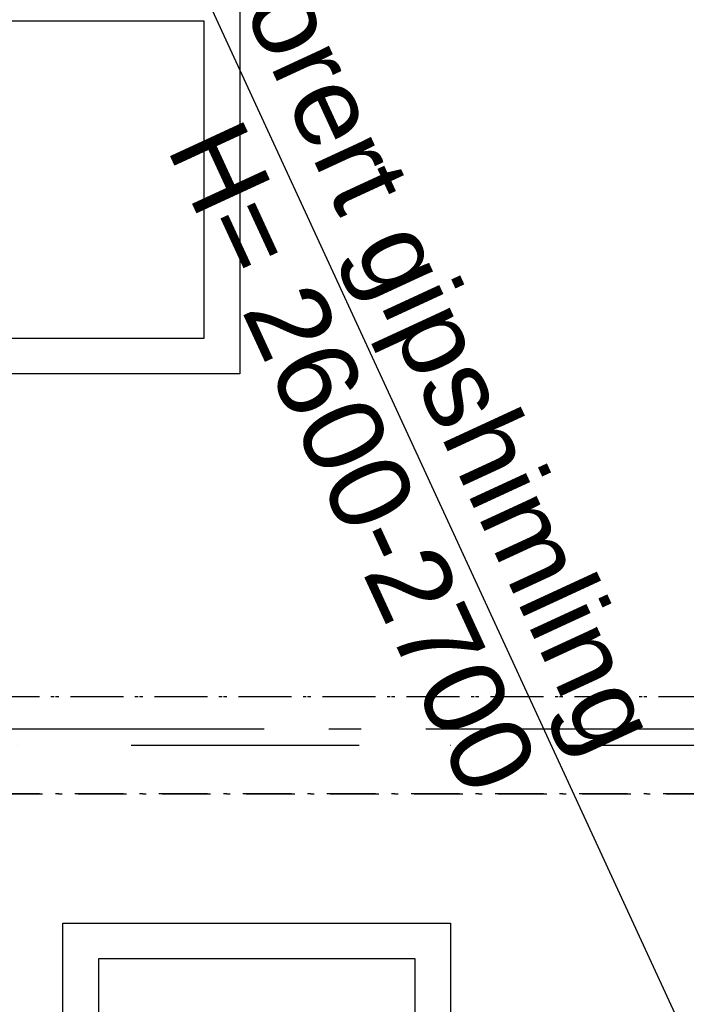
# Model space of a CAD drawing. Header units: millimetres. Extents: x -173281 to 144469, y -85977 to 83288.
# Tile 26 of 88: x -74889 to -73857, y -44237 to -42714. Entities that reach past the tile are written whole.
import ezdxf
from ezdxf.enums import TextEntityAlignment as Align

# ---------------------------------------------------------------- set-up
doc = ezdxf.new("R2010")
doc.units = ezdxf.units.MM
doc.header["$LTSCALE"] = 0.5
doc.header["$MEASUREMENT"] = 0
for name, pattern in [('Akselinje', [1500, 1000, -200, 100, -200]), ('Over snittplan', [260, 150, -50, 10, -50]), ('PLINE', [0]), ('Prikk & stiplet', [1340.555525, 705.555534, -352.777767, 0, -282.222223])]:
    doc.linetypes.add(name, pattern=pattern)
for name, color, linetype in [('223- Bjelker', 7, 'Continuous'), ('256- Faste himlinger og overflatebehandling(Nye konstruksjoner)', 7, 'Continuous'), ('82-- Modullinjer', 7, 'Continuous')]:
    doc.layers.add(name, color=color, linetype=linetype)
doc.styles.add('GENERATED_STYLE_1', font='arial.ttf')
doc.styles.add('GENERATED_STYLE_2', font='arial.ttf')

# ---------------------------------------------------------------- blocks, each defined once
blk = doc.blocks.new('Standard grid marker[192]', base_point=(20939.5, -43811.9))
at = {"layer": '82-- Modullinjer', "linetype": 'Akselinje'}
blk.add_line((20739.5, -43811.9), (-81321.3, -43811.9), dxfattribs=at)
at = {"layer": '82-- Modullinjer', "style": 'GENERATED_STYLE_2'}
for tag, p in [('AC_MarkerText_1_1', (-81898.8, -43851.9)), ('AC_MarkerText_1_0', (21062, -43851.9))]:
    blk.add_attdef(tag, text='', height=175, rotation=90, dxfattribs=at).set_placement(p, align=Align.TOP_CENTER)

msp = doc.modelspace()

# ---------------------------------------------------------------- linework, layer by layer
at = {"layer": '223- Bjelker', "linetype": 'Over snittplan'}
for p, q in [((-64978.2, -43761.9), (-76548.2, -43761.9)), ((-64978.2, -43911.9), (-76548.2, -43911.9))]:
    msp.add_line(p, q, dxfattribs=at)
at = {"layer": '223- Bjelker', "linetype": 'Prikk & stiplet'}
msp.add_line((-64978.2, -43836.9), (-76548.2, -43836.9), dxfattribs=at)
at = {"layer": '256- Faste himlinger og overflatebehandling(Nye konstruksjoner)', "linetype": 'PLINE'}
msp.add_line((-73575.8, -44899), (-76223.2, -39161.9), dxfattribs=at)
for points in [[(-74548.2, -40861.9), (-74548.2, -43261.9), (-75748.2, -43261.9), (-75748.2, -40861.9)], [(-74603.2, -42716.9), (-75093.2, -42716.9), (-75093.2, -43206.9), (-74603.2, -43206.9)], [(-74221.9, -44711.9), (-74821.9, -44711.9), (-74821.9, -44111.9), (-74221.9, -44111.9)], [(-74276.9, -44656.9), (-74276.9, -44166.9), (-74766.9, -44166.9), (-74766.9, -44656.9)]]:
    msp.add_lwpolyline(points, close=True, dxfattribs=at)
at = {"layer": '256- Faste himlinger og overflatebehandling(Nye konstruksjoner)', "linetype": 'Over snittplan', "flags": 128}
for points in [[(-73695.3, -43761.9), (-74928.2, -43761.9)], [(-74928.2, -43911.9), (-73679.6, -43911.9)]]:
    msp.add_lwpolyline(points, dxfattribs=at)

# ---------------------------------------------------------------- block references
at = {"layer": '82-- Modullinjer', "linetype": 'PLINE'}
msp.add_blockref('Standard grid marker[192]', (20939.5, -43811.9), dxfattribs=at)

# ---------------------------------------------------------------- texts
at = {"layer": '256- Faste himlinger og overflatebehandling(Nye konstruksjoner)', "linetype": 'Continuous', "char_height": 125, "rotation": 294.7706, "style": 'GENERATED_STYLE_1'}
for s, insert, attachment_point in [('\\A1;{\\pql;\\fArial|b0|i0|c0|p0;\\W1.000000;Skråande\\fArial|b0|i0|c0|p0;\\W1.000000; perforert gipshimling}', (-74889, -41647.9), 1), ('\\A1;{\\pql;\\fArial|b0|i0|c0|p0;\\W1.000000;H= 2\\fArial|b0|i0|c0|p0;\\W1.000000;60\\fArial|b0|i0|c0|p0;\\W1.000000;0-2700}', (-74663.7, -42913.1), 7)]:
    msp.add_mtext(s, dxfattribs=dict(at, insert=insert, attachment_point=attachment_point))

doc.saveas('drawing.dxf')
